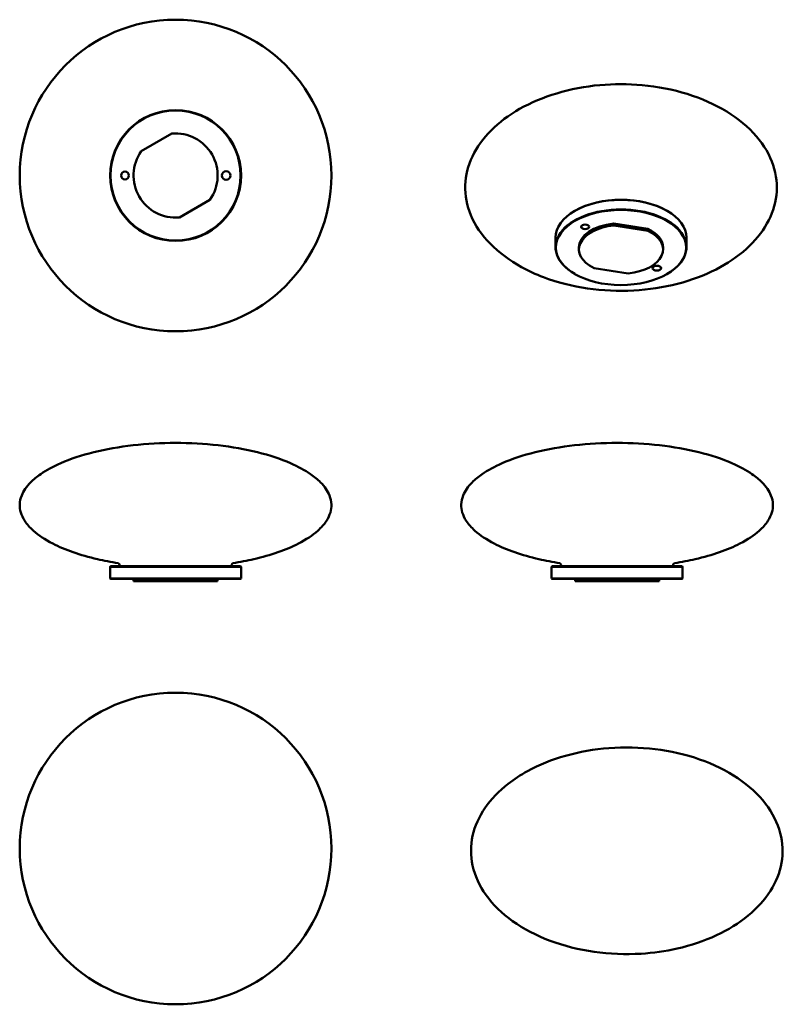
# Model space of a CAD drawing. Header units: millimetres. Extents: x 293 to 783, y 333 to 965.
import ezdxf

# ---------------------------------------------------------------- set-up
doc = ezdxf.new("R2010")
doc.units = ezdxf.units.MM
doc.header["$LTSCALE"] = 4
doc.layers.add('Visibile (ISO)', color=7, linetype='Continuous', lineweight=50)

msp = doc.modelspace()

# ---------------------------------------------------------------- linework, layer by layer
at = {"layer": 'Visibile (ISO)'}
for p, q in [((371.01, 880.44), (390.67, 891.78)), ((415.17, 849.35), (395.51, 838)), ((649.44, 842.26), (649.26, 842.16)), ((708.48, 842.26), (708.66, 842.16)), ((674.34, 834.04), (696.26, 830.65)), ((674.34, 832.82), (674.34, 834.04)), ((674.34, 832.82), (696.26, 829.42)), ((696.26, 829.42), (696.26, 830.65)), ((636.96, 818.89), (636.96, 825.01)), ((720.96, 818.89), (720.96, 825.01)), ((651.96, 817.46), (651.96, 818.68)), ((705.96, 817.46), (705.96, 818.68)), ((683.58, 802.1), (661.66, 805.49)), ((649.44, 801.64), (649.26, 801.74)), ((708.48, 801.64), (708.66, 801.74)), ((351.34, 614.09), (351.09, 613.84)), ((435.09, 613.84), (351.09, 613.84)), ((351.09, 606.34), (351.09, 613.84)), ((351.34, 614.09), (434.84, 614.09)), ((357.09, 614.09), (357.09, 615.09)), ((429.09, 614.09), (429.09, 615.09)), ((434.84, 614.09), (435.09, 613.84)), ((435.09, 606.34), (435.09, 613.84)), ((634.72, 614.09), (634.47, 613.84)), ((718.47, 613.84), (634.47, 613.84)), ((634.47, 606.34), (634.47, 613.84)), ((634.72, 614.09), (718.22, 614.09)), ((640.47, 614.09), (640.47, 615.09)), ((712.47, 614.09), (712.47, 615.09)), ((718.22, 614.09), (718.47, 613.84)), ((718.47, 606.34), (718.47, 613.84)), ((351.09, 606.34), (435.09, 606.34)), ((351.34, 606.09), (351.09, 606.34)), ((434.84, 606.09), (351.34, 606.09)), ((366.09, 604.59), (366.09, 606.09)), ((371.01, 604.59), (366.09, 604.59)), ((371.01, 604.59), (390.67, 604.59)), ((420.09, 604.59), (390.67, 604.59)), ((420.09, 604.59), (420.09, 606.09)), ((434.84, 606.09), (435.09, 606.34)), ((634.47, 606.34), (718.47, 606.34)), ((634.72, 606.09), (634.47, 606.34)), ((718.22, 606.09), (634.72, 606.09)), ((649.47, 604.59), (649.47, 606.09)), ((692.01, 604.59), (649.47, 604.59)), ((692.01, 604.59), (703.36, 604.59)), ((703.36, 604.59), (703.36, 606.09)), ((703.47, 604.59), (703.36, 604.59)), ((703.47, 604.59), (703.47, 606.09)), ((718.22, 606.09), (718.47, 606.34))]:
    msp.add_line(p, q, dxfattribs=at)
for centre, radius in [((393.09, 864.89), 100), ((393.09, 864.89), 42), ((393.09, 864.89), 41.75), ((360.59, 864.89), 2.5), ((425.59, 864.89), 2.75), ((393.09, 432.96), 100)]:
    msp.add_circle(centre, radius, dxfattribs=at)
for centre, radius, start, end in [((393.09, 864.89), 27, 324.85055, 95.14955), ((393.09, 864.89), 27, 144.85055, 275.14955), ((356.09, 615.09), 1, 0, 80.99212), ((430.09, 615.09), 1, 99.00788, 180), ((639.47, 615.09), 1, 0, 80.99212), ((713.47, 615.09), 1, 99.00788, 180)]:
    msp.add_arc(centre, radius, start, end, dxfattribs=at)
for centre, major_axis, start_param, end_param in [((678.96, 825.01), (-42, 0), 3.141593, 6.283185), ((678.96, 825.21), (-41.75, 0), 3.926991, 5.497787), ((678.96, 818.89), (42, 0), 5.497787, 10.210176), ((678.96, 817.46), (-27, 0), 4.884314, 7.15846), ((678.96, 818.68), (-27, 0), 4.884314, 6.283185), ((678.96, 817.46), (27, 0), 4.884314, 7.15846), ((678.96, 818.68), (27, 0), 0, 0.875275)]:
    msp.add_ellipse(centre, major_axis=major_axis, ratio=0.57735, start_param=start_param, end_param=end_param, dxfattribs=at)
for centre, major_axis in [((678.96, 818.68), (41.75, 0)), ((655.98, 831.95), (2.5, 0)), ((701.94, 805.41), (-2.75, 0))]:
    msp.add_ellipse(centre, major_axis=major_axis, ratio=0.57735, dxfattribs=at)
for points, knots in [([(692.47, 922.92), (702.42, 922.02), (712.3, 920.1), (730.64, 914.38), (739.29, 910.54), (754.23, 901.37), (760.75, 895.98), (770.73, 884.34), (774.45, 878.01), (778.69, 865.25), (779.4, 858.67), (777.98, 846.02), (775.9, 839.79), (769.37, 828.18), (764.84, 822.68), (753.83, 812.78), (747.19, 808.33), (732.38, 800.76), (724.01, 797.66), (706.26, 793.06), (696.69, 791.61), (677.24, 790.55), (667.18, 791), (647.67, 793.85), (638.05, 796.29), (624.3, 801.53), (619.61, 803.68), (607.53, 810.31), (600.6, 815.43), (589.63, 826.67), (585.37, 832.88), (580.05, 845.54), (578.78, 852.12), (579.18, 864.87), (580.77, 871.2), (586.4, 883.06), (590.5, 888.72), (600.73, 898.98), (607.01, 903.66), (621.17, 911.7), (629.25, 915.08), (646.53, 920.28), (655.93, 922.06), (674.35, 923.73), (683.51, 923.73), (692.47, 922.92)], [0, 0, 0, 0, 3.00727, 3.00727, 5.966696, 5.966696, 8.821414, 8.821414, 11.536616, 11.536616, 14.129046, 14.129046, 16.660075, 16.660075, 19.208576, 19.208576, 21.84207, 21.84207, 24.598906, 24.598906, 27.480519, 27.480519, 30.45078, 30.45078, 33.443605, 33.443605, 35.085924, 35.085924, 37.949114, 37.949114, 40.690402, 40.690402, 43.302039, 43.302039, 45.838594, 45.838594, 48.378088, 48.378088, 50.99187, 50.99187, 53.724534, 53.724534, 56.584625, 56.584625, 59.29227, 59.29227, 59.29227, 59.29227]), ([(393.09, 693.26), (374.66, 693.26), (356.26, 691.18), (332.74, 685.37), (325.57, 683), (314.45, 678.14), (310.14, 675.79), (304.05, 671.58), (301.89, 669.79), (297.4, 665.24), (295.47, 662.41), (293.57, 657.63), (293.16, 655.71), (293.04, 652.07), (293.26, 650.36), (294.28, 646.85), (295.11, 645.05), (297.66, 641.09), (299.54, 638.95), (305.14, 633.96), (309.31, 631.19), (322.09, 624.64), (331.87, 621.23), (347.17, 617.68), (351.64, 616.81), (356.25, 616.08)], [-4.712389, -4.712389, -4.712389, -4.712389, -4.159535, -4.159535, -3.883108, -3.883108, -3.665834, -3.665834, -3.517647, -3.517647, -3.299011, -3.299011, -3.154496, -3.154496, -3.026384, -3.026384, -2.889504, -2.889504, -2.719696, -2.719696, -2.479012, -2.479012, -2.096718, -2.096718, -1.948121, -1.948121, -1.948121, -1.948121]), ([(393.09, 693.26), (411.52, 693.26), (429.92, 691.18), (453.44, 685.37), (460.61, 683), (471.73, 678.14), (476.03, 675.79), (482.13, 671.58), (484.29, 669.79), (488.78, 665.24), (490.71, 662.41), (492.61, 657.63), (493.02, 655.71), (493.14, 652.07), (492.92, 650.36), (491.9, 646.85), (491.07, 645.05), (488.52, 641.09), (486.64, 638.95), (481.04, 633.96), (476.87, 631.19), (464.09, 624.64), (454.31, 621.23), (439.01, 617.68), (434.54, 616.81), (429.93, 616.08)], [-4.712389, -4.712389, -4.712389, -4.712389, -4.159535, -4.159535, -3.883108, -3.883108, -3.665834, -3.665834, -3.517647, -3.517647, -3.299011, -3.299011, -3.154496, -3.154496, -3.026384, -3.026384, -2.889504, -2.889504, -2.719696, -2.719696, -2.479012, -2.479012, -2.096718, -2.096718, -1.948121, -1.948121, -1.948121, -1.948121]), ([(676.47, 693.26), (658.04, 693.26), (639.64, 691.18), (616.11, 685.37), (608.94, 683), (597.83, 678.14), (593.52, 675.79), (587.42, 671.58), (585.27, 669.79), (580.78, 665.24), (578.84, 662.41), (576.95, 657.63), (576.54, 655.71), (576.42, 652.07), (576.64, 650.36), (577.65, 646.85), (578.49, 645.05), (581.04, 641.09), (582.92, 638.95), (588.52, 633.96), (592.69, 631.19), (605.46, 624.64), (615.24, 621.23), (630.55, 617.68), (635.02, 616.81), (639.62, 616.08)], [-4.712389, -4.712389, -4.712389, -4.712389, -4.159535, -4.159535, -3.883108, -3.883108, -3.665834, -3.665834, -3.517647, -3.517647, -3.299011, -3.299011, -3.154496, -3.154496, -3.026384, -3.026384, -2.889504, -2.889504, -2.719696, -2.719696, -2.479012, -2.479012, -2.096718, -2.096718, -1.948121, -1.948121, -1.948121, -1.948121]), ([(676.47, 693.26), (694.89, 693.26), (713.29, 691.18), (736.82, 685.37), (743.99, 683), (755.1, 678.14), (759.41, 675.79), (765.51, 671.58), (767.66, 669.79), (772.15, 665.24), (774.09, 662.41), (775.98, 657.63), (776.4, 655.71), (776.51, 652.07), (776.29, 650.36), (775.28, 646.85), (774.44, 645.05), (771.89, 641.09), (770.01, 638.95), (764.41, 633.96), (760.24, 631.19), (747.47, 624.64), (737.69, 621.23), (722.38, 617.68), (717.91, 616.81), (713.31, 616.08)], [-4.712389, -4.712389, -4.712389, -4.712389, -4.159535, -4.159535, -3.883108, -3.883108, -3.665834, -3.665834, -3.517647, -3.517647, -3.299011, -3.299011, -3.154496, -3.154496, -3.026384, -3.026384, -2.889504, -2.889504, -2.719696, -2.719696, -2.479012, -2.479012, -2.096718, -2.096718, -1.948121, -1.948121, -1.948121, -1.948121]), ([(691.81, 365.45), (681.81, 364.85), (671.6, 365.25), (651.95, 368.04), (642.31, 370.45), (624.66, 377.09), (616.46, 381.35), (602.62, 391.24), (596.75, 396.93), (588.15, 408.97), (585.18, 415.43), (582.37, 428.27), (582.37, 434.8), (585.12, 447.27), (587.84, 453.36), (595.53, 464.6), (600.62, 469.87), (610.33, 477.44), (614.51, 480.17), (626.4, 486.7), (634.69, 490.03), (652.27, 495.02), (661.73, 496.68), (681.06, 498.16), (691.11, 497.93), (710.7, 495.54), (720.43, 493.32), (738.34, 487.03), (746.73, 482.93), (761, 473.3), (767.12, 467.73), (776.26, 455.83), (779.51, 449.42), (782.87, 436.6), (783.14, 430.05), (780.91, 417.5), (778.43, 411.36), (771.17, 399.97), (766.3, 394.6), (754.67, 385.02), (747.73, 380.75), (732.41, 373.6), (723.83, 370.73), (707.45, 367.03), (699.64, 365.93), (691.81, 365.45)], [0, 0, 0, 0, 3.011007, 3.011007, 6.003622, 6.003622, 8.94276, 8.94276, 11.764359, 11.764359, 14.445607, 14.445607, 17.015922, 17.015922, 19.543948, 19.543948, 22.108099, 22.108099, 23.764781, 23.764781, 26.541951, 26.541951, 29.409287, 29.409287, 32.372399, 32.372399, 35.366576, 35.366576, 38.314026, 38.314026, 41.148579, 41.148579, 43.842708, 43.842708, 46.421035, 46.421035, 48.949628, 48.949628, 51.507285, 51.507285, 54.157934, 54.157934, 56.934619, 56.934619, 59.291885, 59.291885, 59.291885, 59.291885])]:
    msp.add_open_spline(points, degree=3, knots=knots, dxfattribs=at)

doc.saveas('drawing.dxf')
